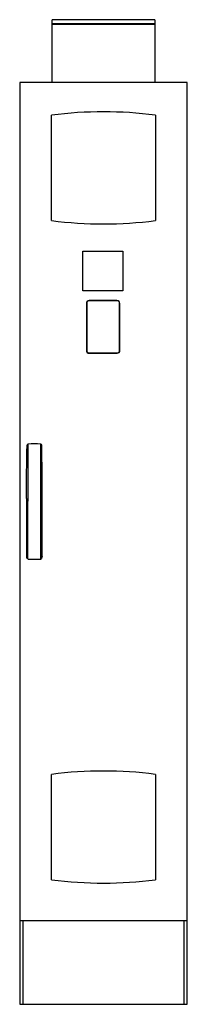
# Model space of a CAD drawing. Header units: millimetres. Extents: x 803 to 1203, y 198 to 2551.
import ezdxf

# ---------------------------------------------------------------- set-up
doc = ezdxf.new("R2010")
doc.units = ezdxf.units.MM
doc.header["$LTSCALE"] = 180.266816
doc.layers.get('0').update_dxf_attribs({"linetype": 'CONTINUOUS'})

msp = doc.modelspace()

# ---------------------------------------------------------------- linework, layer by layer
at = {"color": 7, "linetype": 'Continuous'}
for p, q in [((880.6, 2400.5), (880.6, 2550.5)), ((1125.6, 2550.5), (880.6, 2550.5)), ((1125.6, 2550.5), (1125.6, 2400.5)), ((1125.6, 2540.5), (880.6, 2540.5)), ((1125.6, 2539.2), (880.6, 2539.2)), ((803.1, 2400.5), (803.1, 198)), ((1203.1, 2400.5), (803.1, 2400.5)), ((1203.1, 198), (1203.1, 2400.5)), ((879.2, 2070.6), (879.2, 2322.4)), ((1126.9, 2322.4), (1126.9, 2070.6)), ((953.9, 1902.3), (953.9, 1997.5)), ((953.9, 1997.5), (1049.1, 1997.5)), ((1049.1, 1997.5), (1049.1, 1902.3)), ((1049.1, 1902.3), (953.9, 1902.3)), ((962.3, 1872.5), (962.9, 1872.9)), ((962.3, 1872.5), (962.3, 1760.2)), ((962.9, 1872.9), (962.9, 1760.4)), ((969.2, 1879.5), (968.9, 1878.9)), ((1035.6, 1878.9), (968.9, 1878.9)), ((1035.2, 1879.5), (969.2, 1879.5)), ((1035.2, 1879.5), (1035.6, 1878.9)), ((1041.6, 1760.4), (1041.6, 1872.9)), ((1042.2, 1872.5), (1041.6, 1872.9)), ((1042.2, 1760.5), (1042.2, 1872.5)), ((962.3, 1760.2), (962.9, 1760.4)), ((968.8, 1753.7), (968.9, 1754.4)), ((968.8, 1753.7), (1035.4, 1753.7)), ((968.9, 1754.4), (1035.6, 1754.4)), ((1035.4, 1753.7), (1035.6, 1754.4)), ((1042.2, 1760.5), (1041.6, 1760.4)), ((822.8, 1261.9), (822.9, 1536.8)), ((853.3, 1261.9), (853.3, 1536.8)), ((819.6, 1406.3), (819.6, 1333.6)), ((856.6, 1333.6), (856.6, 1406.3)), ((879.2, 495.6), (879.2, 747.4)), ((1126.9, 747.4), (1126.9, 495.6)), ((803.1, 398), (1203.1, 398)), ((811.7, 198), (811.7, 398)), ((1194.5, 398), (1194.5, 198)), ((803.1, 198), (1203.1, 198))]:
    msp.add_line(p, q, dxfattribs=at)
for centre, radius, start, end in [((1003.1, 1365.5), 964.9, 82.6245, 97.3755), ((1003.1, 3027.5), 964.9, 262.6245, 277.3755), ((969.2, 1872.5), 6.98, 90.0065, 179.9936), ((968.9, 1872.9), 6, 90.0066, 179.9935), ((1035.2, 1872.5), 7.01, 0.0066, 89.9935), ((1035.6, 1872.9), 6, 0.004, 89.996), ((968.8, 1760.2), 6.57, 180.0058, 269.9949), ((968.9, 1760.4), 6, 180.004, 269.996), ((1035.4, 1760.5), 6.82, 270.0058, 359.9949), ((1035.6, 1760.4), 6, 270.004, 359.996), ((838.1, 891.5), 645.4, 88.6479, 91.3521), ((13741.9, 1324.2), 12922.4, 179.9584, 180.25023), ((-12065.7, 1324.4), 12922.3, 359.74909, 0.04092), ((838.1, 1851), 589.3, 268.5191, 271.4809), ((1003.1, -209.5), 964.9, 82.6245, 97.3755), ((1003.1, 1452.5), 964.9, 262.6245, 277.3755)]:
    msp.add_arc(centre, radius, start, end, dxfattribs=at)
for points in [[(819.6, 1406.3), (819.6, 1448.7), (819.5, 1491.1), (820.5, 1533.6)], [(856.6, 1406.3), (856.6, 1448.7), (856.6, 1491.1), (855.7, 1533.6)]]:
    msp.add_open_spline(points, degree=3, dxfattribs=at)
for points, knots in [([(820.5, 1533.6), (820.6, 1533.8), (821.3, 1535), (822.1, 1536), (822.8, 1536.8)], [0, 0, 0, 0, 0.23081, 1, 1, 1, 1]), ([(853.3, 1536.8), (853.6, 1536.5), (854.5, 1535.5), (855.3, 1534.4), (855.7, 1533.6)], [0, 0, 0, 0, 0.271359, 1, 1, 1, 1]), ([(822.8, 1261.9), (822.4, 1262.4), (821, 1264.1), (820, 1266.2), (819.7, 1267.8)], [0, 0, 0, 0, 0.279824, 1, 1, 1, 1]), ([(856.5, 1267.8), (856.4, 1267.3), (855.8, 1265.1), (854.5, 1263.2), (853.3, 1261.9)], [0, 0, 0, 0, 0.227422, 1, 1, 1, 1])]:
    msp.add_open_spline(points, degree=3, knots=knots, dxfattribs=at)

doc.saveas('drawing.dxf')
